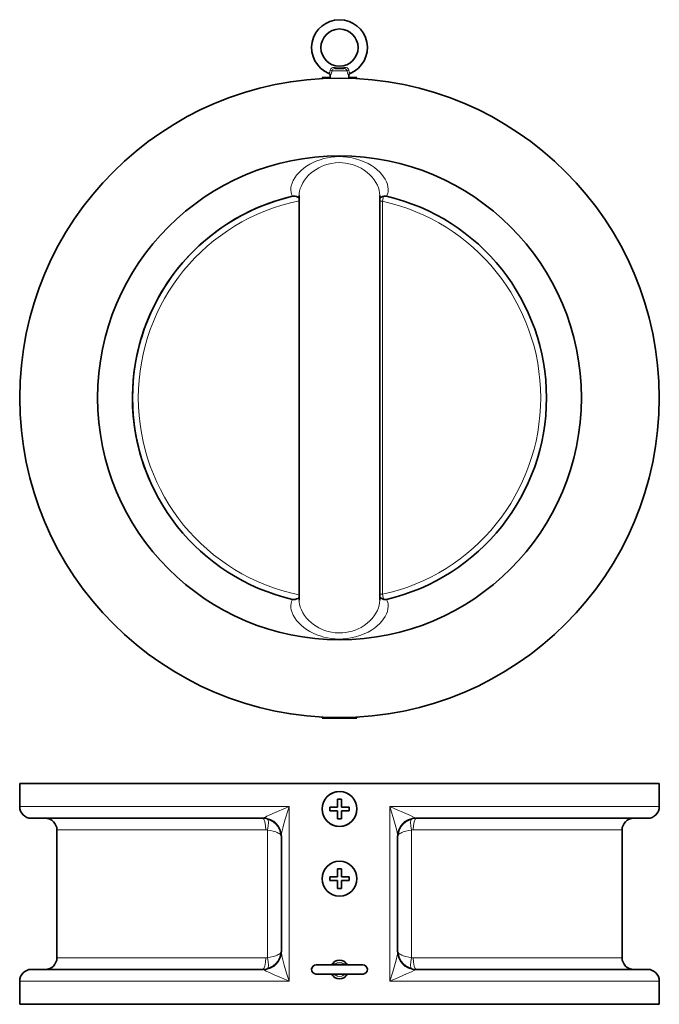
# Model space of a CAD drawing. Extents: x 71 to 1097, y 24 to 796.
# Tile 4 of 9: x 457 to 732, y 373 to 796. Entities that reach past the tile are written whole.
import ezdxf

# ---------------------------------------------------------------- set-up
doc = ezdxf.new("R2010")
doc.units = 0

msp = doc.modelspace()

# ---------------------------------------------------------------- linework, layer by layer
at = {"color": 7, "lineweight": 35, "ltscale": 0.090001}
msp.add_line((592.7, 775.42), (596.3, 775.42), dxfattribs=at)
at = {"color": 7, "lineweight": 35, "ltscale": 0.0875}
for p, q in [((587, 771.5), (590.5, 771.5)), ((598.5, 771.5), (602, 771.5))]:
    msp.add_line(p, q, dxfattribs=at)
at = {"color": 7, "lineweight": 35, "ltscale": 0.013256}
for p, q in [((587.37, 771.13), (587, 771.5)), ((587.37, 771.13), (587, 771.5)), ((601.63, 771.13), (602, 771.5)), ((601.63, 771.13), (602, 771.5))]:
    msp.add_line(p, q, dxfattribs=at)
at = {"color": 7, "lineweight": 35, "ltscale": 0.029012}
for p, q in [((590.5, 771.26), (590.5, 772.42)), ((598.5, 771.26), (598.5, 772.42))]:
    msp.add_line(p, q, dxfattribs=at)
at = {"color": 7, "lineweight": 13, "ltscale": 0.163168}
msp.add_line((591.24, 774.42), (597.76, 774.42), dxfattribs=at)
at = {"color": 7, "lineweight": 35}
for p, q in [((577.17, 546.77), (577.17, 720.86)), ((611.83, 546.77), (611.83, 720.86)), ((457, 468), (715.17, 468)), ((462, 453), (561.5, 453)), ((627.5, 453), (710.78, 453)), ((473, 448), (473, 393)), ((569.5, 395.55), (569.5, 445.45)), ((619.5, 445.45), (619.5, 395.55)), ((716, 448), (716, 393)), ((462, 388), (561.5, 388)), ((627.5, 388), (710.78, 388)), ((457, 373), (715.17, 373))]:
    msp.add_line(p, q, dxfattribs=at)
at = {"color": 7, "lineweight": 13, "ltscale": 0.055222}
for p, q in [((613.47, 720.47), (613, 718.31)), ((613.47, 547.16), (613, 549.32))]:
    msp.add_line(p, q, dxfattribs=at)
at = {"color": 7, "lineweight": 13, "ltscale": 0.029167}
for p, q in [((613, 718.31), (611.83, 718.31)), ((613, 549.32), (611.83, 549.32))]:
    msp.add_line(p, q, dxfattribs=at)
at = {"color": 7, "lineweight": 13}
for p, q in [((613, 718.31), (613, 549.32)), ((457, 458), (572.87, 458)), ((572.87, 383), (572.87, 458)), ((616.13, 458), (616.13, 383)), ((616.13, 458), (715.17, 458)), ((473, 448), (562.8, 448)), ((563.54, 447.9), (563.54, 393.1)), ((625.46, 447.9), (625.46, 393.1)), ((626.2, 448), (701.13, 448)), ((473, 393), (562.8, 393)), ((626.2, 393), (701.13, 393)), ((457, 383), (572.87, 383)), ((616.13, 383), (715.17, 383))]:
    msp.add_line(p, q, dxfattribs=at)
at = {"color": 7, "lineweight": 13, "ltscale": 0.001822}
msp.add_line((572.8, 498.04), (572.87, 498.03), dxfattribs=at)
at = {"color": 7, "lineweight": 35, "ltscale": 0.013258}
msp.add_line((587.37, 496.5), (587, 496.12), dxfattribs=at)
at = {"color": 7, "lineweight": 35, "ltscale": 0.277393}
msp.add_line((598.1, 496.12), (587, 496.12), dxfattribs=at)
at = {"color": 7, "lineweight": 35, "ltscale": 0.097607}
msp.add_line((602, 496.12), (598.1, 496.12), dxfattribs=at)
at = {"color": 7, "lineweight": 35, "ltscale": 0.013259}
msp.add_line((601.62, 496.5), (602, 496.12), dxfattribs=at)
at = {"color": 7, "lineweight": 13, "ltscale": 0.002043}
msp.add_line((616.13, 498.03), (616.21, 498.04), dxfattribs=at)
at = {"color": 7, "lineweight": 35, "ltscale": 0.25}
for p, q in [((457, 468), (457, 458)), ((732, 468), (732, 458)), ((457, 383), (457, 373)), ((732, 383), (732, 373))]:
    msp.add_line(p, q, dxfattribs=at)
at = {"color": 7, "lineweight": 35, "ltscale": 0.42081}
for p, q in [((715.17, 468), (732, 468)), ((715.17, 373), (732, 373))]:
    msp.add_line(p, q, dxfattribs=at)
at = {"color": 7, "lineweight": 35, "ltscale": 0.085001}
for p, q in [((593.7, 457.8), (590.3, 457.8)), ((593.7, 461.2), (593.7, 457.8)), ((595.3, 461.2), (595.3, 457.8)), ((598.7, 457.8), (595.3, 457.8)), ((593.7, 456.2), (590.3, 456.2)), ((593.7, 456.2), (593.7, 452.8)), ((595.3, 456.2), (595.3, 452.8)), ((598.7, 456.2), (595.3, 456.2)), ((593.7, 427.8), (590.3, 427.8)), ((593.7, 431.2), (593.7, 427.8)), ((595.3, 431.2), (595.3, 427.8)), ((598.7, 427.8), (595.3, 427.8)), ((593.7, 426.2), (590.3, 426.2)), ((593.7, 426.2), (593.7, 422.8)), ((595.3, 426.2), (595.3, 422.8)), ((598.7, 426.2), (595.3, 426.2))]:
    msp.add_line(p, q, dxfattribs=at)
at = {"color": 7, "lineweight": 35, "ltscale": 0.039999}
for p, q in [((590.3, 457.8), (590.3, 456.2)), ((595.3, 461.2), (593.7, 461.2)), ((598.7, 457.8), (598.7, 456.2)), ((595.3, 452.8), (593.7, 452.8)), ((590.3, 427.8), (590.3, 426.2)), ((595.3, 431.2), (593.7, 431.2)), ((598.7, 427.8), (598.7, 426.2)), ((595.3, 422.8), (593.7, 422.8))]:
    msp.add_line(p, q, dxfattribs=at)
at = {"color": 7, "lineweight": 13, "ltscale": 0.42081}
for p, q in [((715.17, 458), (732, 458)), ((715.17, 383), (732, 383))]:
    msp.add_line(p, q, dxfattribs=at)
at = {"color": 7, "lineweight": 35, "ltscale": 0.405508}
for p, q in [((710.78, 453), (727, 453)), ((710.78, 388), (727, 388))]:
    msp.add_line(p, q, dxfattribs=at)
at = {"color": 7, "lineweight": 13, "ltscale": 0.371843}
for p, q in [((701.13, 448), (716, 448)), ((701.13, 393), (716, 393))]:
    msp.add_line(p, q, dxfattribs=at)
at = {"color": 7, "lineweight": 35, "ltscale": 0.499605}
msp.add_line((584.5, 390), (604.48, 390), dxfattribs=at)
at = {"color": 7, "lineweight": 35, "ltscale": 0.000574}
msp.add_line((584.52, 390), (584.5, 390), dxfattribs=at)
at = {"color": 7, "lineweight": 13, "ltscale": 0.010139}
for p, q in [((592.7, 390.4), (592.63, 390)), ((596.3, 385.6), (596.37, 386))]:
    msp.add_line(p, q, dxfattribs=at)
at = {"color": 7, "lineweight": 13, "ltscale": 0.010138}
for p, q in [((596.3, 390.4), (596.37, 390)), ((592.7, 385.6), (592.63, 386))]:
    msp.add_line(p, q, dxfattribs=at)
at = {"color": 7, "lineweight": 35, "ltscale": 0.001208}
msp.add_line((604.5, 390), (604.45, 390), dxfattribs=at)
at = {"color": 7, "lineweight": 35, "ltscale": 0.15506}
msp.add_line((598.31, 386), (604.52, 386), dxfattribs=at)
at = {"color": 7, "lineweight": 13}
for points in [[(592.57, 775.83), (592.07, 775.85), (591.61, 775.8), (591.39, 775.74), (591.07, 775.59), (590.78, 775.3), (590.58, 774.93), (590.52, 774.66)], [(592.7, 775.42), (592.35, 775.4), (592.01, 775.31), (591.7, 775.12), (591.49, 774.9), (591.32, 774.62), (591.24, 774.42)], [(597.76, 774.42), (597.62, 774.75), (597.4, 775.03), (597.14, 775.24), (596.92, 775.33), (596.7, 775.39), (596.3, 775.42)], [(598.48, 774.66), (598.37, 775.07), (598.13, 775.42), (597.81, 775.66), (597.43, 775.79), (597.1, 775.84), (596.87, 775.85), (596.43, 775.83)], [(589.88, 773.34), (590.07, 773.58), (590.28, 773.9), (590.37, 774.1), (590.48, 774.43), (590.52, 774.66)], [(590.5, 772.42), (590.87, 773.16), (591.01, 773.5), (591.17, 774.06), (591.24, 774.42)], [(598.5, 772.42), (598.12, 773.17), (597.99, 773.51), (597.83, 774.07), (597.76, 774.42)], [(599.12, 773.34), (598.92, 773.58), (598.72, 773.9), (598.63, 774.1), (598.52, 774.43), (598.48, 774.66)], [(614.76, 720.48), (615.04, 721.12), (615.24, 721.78), (615.37, 722.46), (615.41, 722.98), (615.42, 723.5), (615.32, 724.57), (615.07, 725.65), (614.67, 726.73), (614.13, 727.79), (613.47, 728.84), (612.68, 729.87), (611.77, 730.87), (610.7, 731.87), (609.52, 732.82), (608.21, 733.71), (606.8, 734.53), (605.11, 735.35), (603.31, 736.06), (601.4, 736.64), (599.4, 737.09), (597.75, 737.34), (596.07, 737.49), (594.37, 737.54), (592.67, 737.47), (590.98, 737.31), (589.32, 737.04), (587.72, 736.68), (586.18, 736.22), (584.7, 735.69), (583.16, 735.02), (581.71, 734.26), (580.37, 733.44), (579.13, 732.55), (578, 731.61), (576.95, 730.58), (576.03, 729.51), (575.25, 728.42), (574.6, 727.3), (574.11, 726.17), (573.77, 725.04), (573.61, 724.09), (573.58, 723.15), (573.67, 722.23), (573.89, 721.34), (574.24, 720.48)], [(611.83, 720.86), (611.76, 721.94), (611.56, 723.05), (611.23, 724.15), (610.78, 725.25), (610.16, 726.42), (609.42, 727.56), (608.54, 728.67), (607.53, 729.73), (606.4, 730.73), (605.15, 731.67), (603.78, 732.51), (602.57, 733.14), (601.29, 733.68), (599.94, 734.14), (598.54, 734.5), (597.15, 734.75), (595.73, 734.9), (594.29, 734.94), (592.69, 734.85), (591.11, 734.63), (589.57, 734.29), (588.09, 733.82), (586.81, 733.31), (585.59, 732.72), (584.45, 732.06), (583.34, 731.3), (582.31, 730.49), (581.38, 729.64), (580.36, 728.55), (579.48, 727.41), (578.73, 726.24), (578.12, 725.04), (577.66, 723.83), (577.34, 722.62), (577.21, 721.73), (577.17, 720.86)], [(614.76, 547.15), (615.04, 546.51), (615.24, 545.85), (615.37, 545.17), (615.41, 544.65), (615.42, 544.12), (615.32, 543.06), (615.07, 541.98), (614.67, 540.9), (614.13, 539.84), (613.47, 538.79), (612.68, 537.76), (611.77, 536.75), (610.7, 535.76), (609.52, 534.81), (608.21, 533.92), (606.8, 533.09), (605.11, 532.28), (603.31, 531.57), (601.4, 530.98), (599.4, 530.54), (597.75, 530.29), (596.07, 530.14), (594.37, 530.09), (592.67, 530.15), (590.98, 530.32), (589.32, 530.59), (587.72, 530.95), (586.18, 531.4), (584.7, 531.94), (583.16, 532.61), (581.71, 533.36), (580.37, 534.19), (579.13, 535.08), (578, 536.02), (576.95, 537.04), (576.03, 538.11), (575.25, 539.21), (574.6, 540.33), (574.11, 541.46), (573.77, 542.59), (573.61, 543.54), (573.58, 544.48), (573.67, 545.4), (573.89, 546.29), (574.24, 547.15)], [(611.83, 546.77), (611.76, 545.68), (611.56, 544.58), (611.23, 543.47), (610.78, 542.37), (610.16, 541.21), (609.42, 540.07), (608.54, 538.96), (607.53, 537.9), (606.4, 536.89), (605.15, 535.96), (603.78, 535.11), (602.57, 534.49), (601.29, 533.94), (599.94, 533.49), (598.54, 533.12), (597.15, 532.87), (595.73, 532.73), (594.29, 532.69), (592.69, 532.78), (591.11, 532.99), (589.57, 533.34), (588.09, 533.8), (586.81, 534.32), (585.59, 534.91), (584.45, 535.57), (583.34, 536.32), (582.31, 537.13), (581.37, 537.99), (580.36, 539.08), (579.48, 540.22), (578.73, 541.39), (578.12, 542.59), (577.66, 543.8), (577.34, 545.01), (577.21, 545.89), (577.17, 546.77)], [(572.87, 458), (571.63, 457.49), (566.85, 455.47), (564.57, 454.46), (563.24, 453.84), (562.63, 453.53), (562.18, 453.29), (562.01, 453.17)], [(572.87, 458), (572.43, 456.67), (571.19, 452.68), (570.45, 450.08), (570.11, 448.8), (569.82, 447.57), (569.6, 446.4), (569.51, 445.75), (569.5, 445.45)], [(619.5, 445.45), (619.47, 445.92), (619.3, 446.97), (619.14, 447.76), (618.74, 449.39), (618.21, 451.32), (617.63, 453.28), (616.9, 455.63), (616.13, 458)], [(626.99, 453.17), (626.74, 453.33), (626.05, 453.69), (625.08, 454.16), (622.98, 455.11), (618.25, 457.12), (616.13, 458)], [(569.5, 445), (569.43, 445.39), (569.24, 445.76), (568.92, 446.12), (568.58, 446.4), (568.18, 446.65), (567.7, 446.9), (567.16, 447.12), (565.96, 447.49), (564.62, 447.76), (563.54, 447.9)], [(619.5, 445), (619.57, 445.39), (619.76, 445.76), (620.08, 446.12), (620.42, 446.4), (620.82, 446.65), (621.3, 446.9), (621.84, 447.12), (623.04, 447.49), (624.38, 447.76), (625.46, 447.9)], [(569.5, 396), (569.43, 395.61), (569.24, 395.24), (568.92, 394.88), (568.58, 394.6), (568.18, 394.35), (567.7, 394.1), (567.16, 393.88), (565.96, 393.51), (564.62, 393.24), (563.54, 393.1)], [(569.5, 395.55), (569.53, 395.09), (569.7, 394.04), (569.86, 393.24), (570.26, 391.61), (570.73, 389.89), (571.77, 386.41), (572.87, 383)], [(616.13, 383), (617.41, 387), (618, 388.97), (618.56, 390.92), (618.99, 392.61), (619.18, 393.43), (619.4, 394.6), (619.49, 395.25), (619.5, 395.55)], [(619.5, 396), (619.57, 395.61), (619.76, 395.24), (620.08, 394.88), (620.42, 394.6), (620.82, 394.35), (621.3, 394.1), (621.84, 393.88), (623.04, 393.51), (624.38, 393.24), (625.46, 393.1)], [(591.24, 390.31), (591.34, 390.4), (591.43, 390.43), (591.65, 390.44), (592.04, 390.38), (592.7, 390.4)], [(596.3, 390.4), (595.28, 390.27), (594.66, 390.24), (594.05, 390.25), (593.38, 390.3), (592.7, 390.4)], [(596.3, 390.4), (596.98, 390.38), (597.3, 390.43), (597.55, 390.44), (597.65, 390.41), (597.76, 390.31)], [(562.01, 387.83), (562.26, 387.67), (562.95, 387.31), (564.92, 386.38), (566.42, 385.72), (569.53, 384.39), (572.87, 383)], [(592.7, 385.6), (592.02, 385.62), (591.7, 385.57), (591.45, 385.56), (591.35, 385.59), (591.24, 385.69)], [(592.7, 385.6), (593.72, 385.73), (594.34, 385.76), (594.95, 385.75), (595.62, 385.7), (596.3, 385.6)], [(597.76, 385.69), (597.66, 385.6), (597.57, 385.57), (597.35, 385.56), (596.96, 385.62), (596.3, 385.6)], [(616.13, 383), (619.82, 384.54), (623.33, 386.05), (625.46, 387.02), (626.45, 387.51), (626.85, 387.73), (626.99, 387.83)]]:
    msp.add_lwpolyline(points, dxfattribs=at)
at = {"color": 7, "lineweight": 35}
for points in [[(574.24, 720.48), (574.82, 720.55), (575.39, 720.5), (575.99, 720.32), (576.53, 720.05), (576.86, 719.82), (577.17, 719.56)], [(614.76, 720.48), (614.19, 720.55), (613.59, 720.49), (613.03, 720.33), (612.45, 720.04), (611.95, 719.67), (611.83, 719.56)], [(574.24, 547.15), (574.82, 547.08), (575.39, 547.13), (575.99, 547.3), (576.53, 547.57), (576.86, 547.81), (577.17, 548.07)], [(614.76, 547.15), (614.19, 547.08), (613.59, 547.13), (613.03, 547.3), (612.45, 547.59), (611.95, 547.96), (611.83, 548.07)], [(590.69, 390), (590.87, 390.03), (591.12, 390.18), (591.24, 390.31)], [(597.76, 390.31), (597.97, 390.11), (598.24, 390.01), (598.31, 390)], [(584.34, 386.01), (584.84, 386), (590.69, 386)], [(604.66, 386.01), (601.11, 386), (584.5, 386)], [(591.24, 385.69), (591.03, 385.89), (590.76, 385.99), (590.69, 386)], [(598.31, 386), (598.13, 385.97), (597.88, 385.82), (597.76, 385.69)]]:
    msp.add_lwpolyline(points, dxfattribs=at)
for centre, radius in [((594.5, 784.42), 8), ((594.5, 633.81), 137.5), ((594.5, 633.81), 104.01), ((594.5, 457), 7.5), ((594.5, 427), 7.5)]:
    msp.add_circle(centre, radius, dxfattribs=at)
for centre, radius, start, end in [((594.5, 784.42), 12, 292.6194, 247.3826), ((589.5, 772.42), 1, 360, 67.3809), ((599.5, 772.42), 1, 112.6191, 180), ((594.5, 633.81), 89, 103.1564, 256.8436), ((594.5, 633.81), 89, 103.1565, 256.8435), ((594.5, 633.81), 89, 103.1558, 208.6479), ((594.5, 633.81), 89, 283.1564, 76.8436), ((594.5, 633.81), 89, 283.1565, 76.8435), ((594.5, 457), 7.5, 90.0474, 122.0038), ((594.5, 457), 7.5, 58.1779, 84.3819), ((462, 458), 5, 180, 270), ((727, 458), 5, 270, 0), ((468, 448), 5, 360, 90), ((561.5, 445), 8, 0, 90), ((594.5, 457), 7.5, 237.9648, 301.9521), ((627.5, 445), 8, 90, 180), ((721, 448), 5, 90, 180), ((561.5, 396), 8, 270, 0), ((627.5, 396), 8, 180, 270), ((468, 393), 5, 270.1903, 360), ((584.5, 388), 2, 90, 265.4825), ((594.5, 388), 4, 35.3295, 144.6705), ((604.5, 388), 2, 274.5175, 90), ((721, 393), 5, 180, 270), ((462, 383), 5, 90, 180), ((594.5, 388), 4, 215.3295, 324.6705), ((727, 383), 5, 360, 90)]:
    msp.add_arc(centre, radius, start, end, dxfattribs=at)
at = {"color": 7, "lineweight": 13}
for centre, radius, start, end in [((594.5, 798.76), 23.01, 265.1844, 274.8157), ((594.5, 633.81), 86.5, 101.5595, 258.4405), ((594.5, 633.81), 86.5, 282.3494, 77.6506), ((561.49, 453.86), 0.865, 270.9687, 307.185), ((627.51, 453.86), 0.865, 232.815, 269.0313), ((562.8, 445.23), 2.77, 74.6434, 89.9906), ((626.2, 445.23), 2.77, 90.0094, 105.3568), ((562.8, 395.77), 2.77, 270.0094, 285.3568), ((594.5, 388), 3, 53.1294, 126.8703), ((626.2, 395.77), 2.77, 254.6434, 269.9906), ((561.49, 387.14), 0.865, 52.8151, 89.0313), ((594.5, 388), 3, 233.1294, 306.8703), ((627.51, 387.14), 0.865, 90.9687, 127.1849)]:
    msp.add_arc(centre, radius, start, end, dxfattribs=at)
for centre, major_axis, ratio, start_param, end_param in [((592.7, 776.42), (0, -1), 0.162434, 5.337731, 6.28318), ((596.3, 776.42), (0, -1), 0.162434, 0, 0.945454), ((590.42, 774.42), (0.981, -0.192), 0.262003, 0.642513, 1.519457), ((598.58, 774.42), (0.981, 0.192), 0.262003, 1.622136, 2.49908), ((561.5, 445.45), (8, 0), 0.967041, 6.283185, 7.790334), ((627.5, 445.45), (8, 0), 0.967041, 1.634446, 3.141595), ((561.5, 448), (0, 5), 0.26087, 4.712389, 6.283182), ((562.26, 447.9), (-1.27, -4.83), 0.246934, 1.635779, 3.141597), ((626.74, 447.9), (1.27, -4.83), 0.246935, 3.141588, 4.647406), ((627.5, 448), (0, 5), 0.26087, 0.000003, 1.570796), ((561.5, 395.55), (8, 0), 0.967041, 4.776037, 6.283185), ((627.5, 395.55), (8, 0), 0.967041, 3.141593, 4.648742), ((561.5, 393), (0, 5), 0.26087, 3.141595, 4.712389), ((562.26, 393.1), (1.27, -4.83), 0.246935, 6.283181, 7.788999), ((626.74, 393.1), (-1.27, -4.83), 0.246934, 4.777372, 6.283189), ((627.5, 393), (0, 5), 0.26087, 1.570796, 3.14159)]:
    msp.add_ellipse(centre, major_axis=major_axis, ratio=ratio, start_param=start_param, end_param=end_param, dxfattribs=at)

doc.saveas('drawing.dxf')
